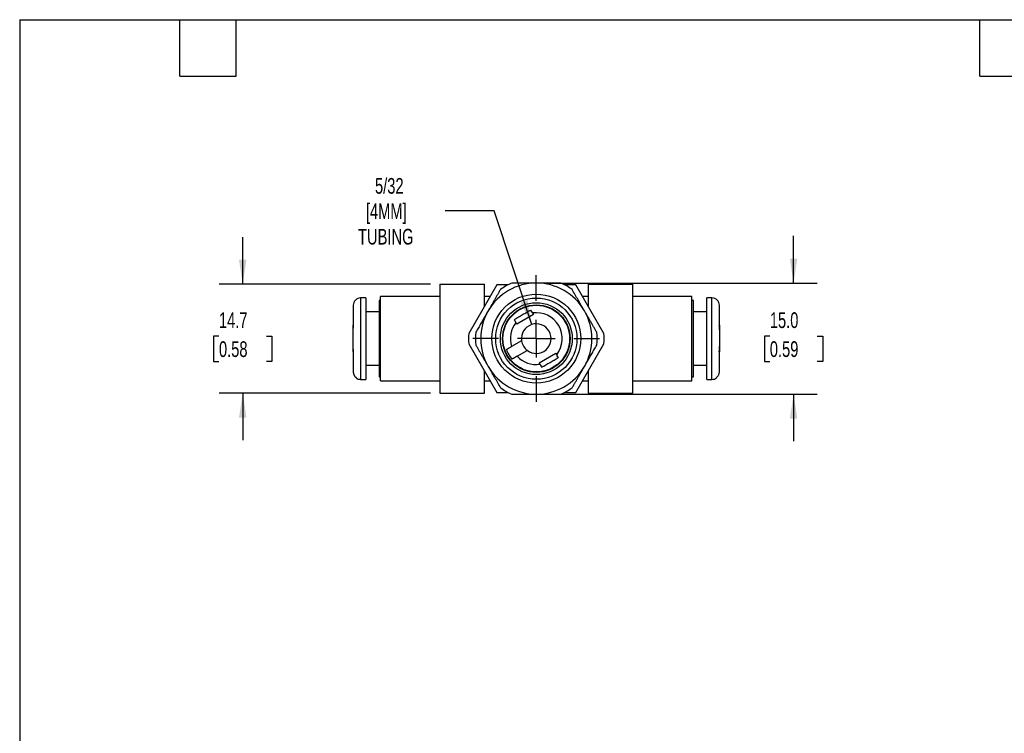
# Model space of a CAD drawing. Header units: millimetres. Extents: x 6 to 273, y 6 to 210.
# Tile 2 of 4: x 6 to 139, y 113 to 210. Entities that reach past the tile are written whole.
import ezdxf

# ---------------------------------------------------------------- set-up
doc = ezdxf.new("R2010")
doc.units = ezdxf.units.MM
doc.linetypes.add('SLD-Center', pattern=[19.05, 15.24, -1.27, 1.27, -1.27])
doc.linetypes.add('SLD-Solid', pattern=[0])
doc.layers.add('CENTER', color=40, linetype='SLD-Center')
doc.layers.add('DIMENSIONS', color=140, linetype='SLD-Solid', lineweight=25)
doc.layers.add('TEXT', color=140, linetype='SLD-Solid', lineweight=25)
doc.styles.add('SLDTEXTSTYLE0', font='TXT', dxfattribs={"width": 0.7})
doc.dimstyles.new('SLDDIMSTYLE0', dxfattribs={"dimtxt": 2.158008, "dimasz": 3.302, "dimexe": 0, "dimexo": 0.0625, "dimgap": 0.539502, "dimtad": 0, "dimtih": 1, "dimtoh": 1, "dimdec": 1, "dimrnd": 1e-09, "dimzin": 12, "dimdsep": 46, "dimtxsty": 'SLDTEXTSTYLE0', "dimsah": 1, "dimcen": 0.09, "dimadec": 0, "dimazin": 3, "dimtfac": 1, "dimtdec": 1, "dimtmove": 0, "dimatfit": 0, "dimfxl": 0, "dimfrac": 2, "dimtolj": 1, "dimtzin": 12, "dimarcsym": 0})
doc.dimstyles.new('SLDDIMSTYLE2', dxfattribs={"dimtxt": 2.158008, "dimasz": 3.302, "dimexe": 0, "dimexo": 0.0625, "dimgap": 0.539502, "dimtad": 0, "dimtih": 1, "dimtoh": 1, "dimdec": 1, "dimrnd": 1e-09, "dimzin": 4, "dimdsep": 46, "dimtxsty": 'SLDTEXTSTYLE0', "dimsah": 1, "dimcen": 0.09, "dimadec": 0, "dimazin": 1, "dimtfac": 1, "dimtdec": 1, "dimtmove": 0, "dimatfit": 0, "dimfxl": 0, "dimfrac": 2, "dimtolj": 1, "dimtzin": 12, "dimarcsym": 0})
doc.dimstyles.new('SLDDIMSTYLE4', dxfattribs={"dimtxt": 2.158008, "dimasz": 3.302, "dimexe": 0, "dimexo": 0.0625, "dimgap": 0.539502, "dimtad": 0, "dimtih": 1, "dimtoh": 1, "dimdec": 1, "dimrnd": 1e-09, "dimzin": 12, "dimdsep": 46, "dimtxsty": 'SLDTEXTSTYLE0', "dimsah": 1, "dimcen": 0, "dimadec": 0, "dimazin": 3, "dimtfac": 1, "dimtdec": 1, "dimtofl": 0, "dimtmove": 0, "dimatfit": 3, "dimfxl": 0, "dimfrac": 2, "dimtolj": 1, "dimtzin": 12, "dimarcsym": 0})

# ---------------------------------------------------------------- blocks, each defined once
blk = doc.blocks.new('_D_7')
at = {"layer": 'DIMENSIONS'}
for p, q in [((36.44, 173.87), (36.44, 180.22)), ((61.77, 173.87), (33.26, 173.87)), ((33.23, 166.86), (32.51, 166.86)), ((32.51, 166.86), (32.51, 163.43)), ((39.64, 166.86), (40.37, 166.86)), ((40.37, 166.86), (40.37, 163.43)), ((32.51, 163.43), (33.23, 163.43)), ((40.37, 163.43), (39.64, 163.43)), ((61.77, 159.17), (33.26, 159.17)), ((36.44, 159.17), (36.44, 152.82))]:
    blk.add_line(p, q, dxfattribs=at)
for points in [[(36.44, 173.87), (36.94, 177.17), (35.93, 177.17)], [(36.44, 159.17), (35.93, 155.86), (36.94, 155.86)]]:
    blk.add_solid(points, dxfattribs=at)
at = {"layer": 'DIMENSIONS', "char_height": 2.117, "attachment_point": 1, "style": 'SLDTEXTSTYLE0'}
for s, insert in [('14.7', (33.23, 170.07)), ('0.58', (33.23, 166.16))]:
    blk.add_mtext(s, dxfattribs=dict(at, insert=insert))
blk = doc.blocks.new('_D_8')
at = {"layer": 'DIMENSIONS'}
for p, q in [((110.75, 174.02), (110.75, 180.37)), ((77.31, 174.02), (113.92, 174.02)), ((107.54, 166.86), (106.82, 166.86)), ((106.82, 166.86), (106.82, 163.43)), ((113.95, 166.86), (114.68, 166.86)), ((114.68, 166.86), (114.68, 163.43)), ((106.82, 163.43), (107.54, 163.43)), ((114.68, 163.43), (113.95, 163.43)), ((77.31, 159.02), (113.92, 159.02)), ((110.75, 159.02), (110.75, 152.67))]:
    blk.add_line(p, q, dxfattribs=at)
for points in [[(110.75, 174.02), (111.25, 177.32), (110.24, 177.32)], [(110.75, 159.02), (110.24, 155.71), (111.25, 155.71)]]:
    blk.add_solid(points, dxfattribs=at)
at = {"layer": 'DIMENSIONS', "char_height": 2.117, "attachment_point": 1, "style": 'SLDTEXTSTYLE0'}
for s, insert in [('15.0', (107.54, 170.07)), ('0.59', (107.54, 166.16))]:
    blk.add_mtext(s, dxfattribs=dict(at, insert=insert))
blk = doc.blocks.new('_D_9')
at = {"layer": 'DIMENSIONS'}
for p, q in [((70.37, 183.75), (63.76, 183.75)), ((75.42, 168.42), (70.37, 183.75))]:
    blk.add_line(p, q, dxfattribs=at)
blk.add_solid([(75.42, 168.42), (74.87, 171.71), (73.9, 171.39)], dxfattribs=at)
at = {"layer": 'DIMENSIONS', "char_height": 2.117, "attachment_point": 1, "style": 'SLDTEXTSTYLE0'}
for s, insert in [('5/32', (54.28, 188.19)), ('[4MM]', (53.05, 184.76)), ('TUBING', (51.99, 181.33))]:
    blk.add_mtext(s, dxfattribs=dict(at, insert=insert))
blk = doc.blocks.new('SW_CENTERMARKSYMBOL_4')
at = {"layer": 'CENTER', "color": 0}
for p, q in [((0, 5.08), (0, 8.54)), ((0, 0), (0, 2.54)), ((-5.08, 0), (-8.54, 0)), ((0, 0), (-2.54, 0)), ((0, 0), (0, -2.54)), ((0, 0), (2.54, 0)), ((5.08, 0), (8.54, 0)), ((0, -5.08), (0, -8.54))]:
    blk.add_line(p, q, dxfattribs=at)

msp = doc.modelspace()

# ---------------------------------------------------------------- linework, layer by layer
for p, q in [((63.04, 173.87), (63.04, 159.17)), ((63.04, 173.87), (69.04, 173.87)), ((70.7, 173.77), (66.92, 167.21)), ((69.04, 170.89), (69.04, 173.87)), ((72.09, 173.77), (70.7, 173.77)), ((72.09, 173.77), (72.03, 173.67)), ((72.21, 173.77), (72.09, 173.77)), ((80, 173.77), (79.87, 173.77)), ((81.38, 173.77), (80, 173.77)), ((80.05, 173.67), (80, 173.77)), ((85.16, 167.21), (81.38, 173.77)), ((83.04, 173.87), (83.04, 170.89)), ((83.04, 173.87), (89.04, 173.87)), ((89.04, 159.17), (89.04, 173.87)), ((53.04, 172.02), (52.34, 172.02)), ((52.34, 172.02), (52.34, 161.02)), ((53.04, 172.02), (53.04, 161.02)), ((55.04, 171.67), (54.84, 171.67)), ((54.84, 171.67), (54.84, 161.37)), ((63.04, 172.22), (55.04, 172.22)), ((55.04, 160.82), (55.04, 172.22)), ((69.81, 172.22), (69.04, 172.22)), ((83.04, 172.22), (82.28, 172.22)), ((97.04, 172.22), (89.04, 172.22)), ((97.04, 160.82), (97.04, 172.22)), ((97.24, 171.67), (97.04, 171.67)), ((97.24, 161.37), (97.24, 171.67)), ((99.74, 172.02), (99.04, 172.02)), ((99.04, 161.02), (99.04, 172.02)), ((99.74, 161.02), (99.74, 172.02)), ((51.34, 171.02), (51.34, 168.32)), ((54.84, 170.12), (53.04, 170.12)), ((99.04, 170.12), (97.24, 170.12)), ((100.74, 168.32), (100.74, 171.02)), ((75.67, 169.76), (73.41, 168.46)), ((75.54, 169.98), (75.67, 169.76)), ((51.34, 166.51), (51.34, 168.32)), ((73.41, 168.46), (73.29, 168.68)), ((100.74, 168.32), (100.74, 166.52)), ((51.34, 164.72), (51.34, 166.51)), ((74.06, 166.24), (72.71, 165.46)), ((100.74, 166.52), (100.74, 164.72)), ((51.34, 164.72), (51.34, 162.08)), ((66.92, 165.82), (70.7, 159.27)), ((73.46, 164.16), (74.81, 164.94)), ((81.38, 159.27), (85.16, 165.82)), ((100.74, 162.08), (100.74, 164.72)), ((76.41, 163.27), (78.67, 164.57)), ((78.67, 164.57), (78.79, 164.35)), ((53.04, 162.92), (54.84, 162.92)), ((69.04, 159.17), (69.04, 162.14)), ((76.54, 163.05), (76.41, 163.27)), ((83.04, 162.14), (83.04, 159.17)), ((97.24, 162.92), (99.04, 162.92)), ((51.74, 161.27), (51.74, 161.22)), ((52.34, 161.02), (53.04, 161.02)), ((54.84, 161.37), (55.04, 161.37)), ((55.04, 160.82), (63.04, 160.82)), ((69.04, 160.82), (69.81, 160.82)), ((82.28, 160.82), (83.04, 160.82)), ((89.04, 160.82), (97.04, 160.82)), ((97.04, 161.37), (97.24, 161.37)), ((99.04, 161.02), (99.74, 161.02)), ((100.34, 161.22), (100.34, 161.27)), ((63.04, 159.17), (69.04, 159.17)), ((70.7, 159.27), (72.09, 159.27)), ((72.03, 159.36), (72.09, 159.27)), ((72.09, 159.27), (72.21, 159.27)), ((79.87, 159.27), (80, 159.27)), ((80, 159.27), (80.05, 159.36)), ((80, 159.27), (81.38, 159.27)), ((83.04, 159.17), (89.04, 159.17))]:
    msp.add_line(p, q)
for radius in [6, 5.48, 4.85, 4.56, 4.5]:
    msp.add_circle((76.04, 166.52), radius)
for centre, radius, start, end in [((76.04, 166.52), 7.5, 90, 150), ((76.04, 166.52), 8.2, 113.8462, 126.1538), ((76.04, 166.52), 7.5, 30, 90), ((76.04, 166.52), 8.2, 53.8462, 66.1538), ((52.34, 171.02), 1, 90, 180), ((99.74, 171.02), 1, 0, 90), ((76.04, 166.52), 7.5, 150, 210), ((76.04, 166.52), 3.5, 321.8037, 98.1963), ((76.04, 166.52), 7.5, 330, 30), ((76.04, 166.52), 8.2, 173.8462, 186.1538), ((76.04, 166.52), 3.5, 141.8037, 197.6264), ((76.04, 166.52), 2, 232.0243, 187.9757), ((76.04, 166.52), 8.2, 353.8462, 6.1538), ((76.04, 166.52), 9.15, 175.6256, 184.3744), ((76.04, 166.52), 2, 187.9757, 232.0243), ((76.04, 166.52), 9.15, 355.6256, 4.3744), ((76.04, 166.52), 4.3, 199.9552, 220.0448), ((76.04, 166.52), 3.5, 222.3736, 278.1963), ((76.04, 166.52), 7.5, 210, 270), ((76.04, 166.52), 7.5, 270, 330), ((52.34, 162.02), 1, 233.1301, 270), ((99.74, 162.02), 1, 270, 306.8699), ((76.04, 166.52), 8.2, 233.8462, 246.1538), ((76.04, 166.52), 8.2, 293.8462, 306.1538)]:
    msp.add_arc(centre, radius, start, end)
for points, knots in [([(76.04, 174.02), (75.93, 174.02), (75.71, 174.02), (75.37, 174.02), (75.04, 174.02), (74.71, 174.02), (74.39, 174.01), (74.07, 174.01), (73.74, 174.01), (73.41, 174.01), (73.07, 174.02), (72.84, 174.02), (72.73, 174.02)], [0, 0, 0, 0, 0.099823, 0.200211, 0.299737, 0.397405, 0.494368, 0.591543, 0.689796, 0.790017, 0.893112, 1, 1, 1, 1]), ([(79.36, 174.02), (79.21, 174.02), (78.94, 174.02), (78.52, 174.01), (78.11, 174.02), (77.7, 174.02), (77.29, 174.02), (76.87, 174.02), (76.46, 174.02), (76.18, 174.02), (76.04, 174.02)], [0, 0, 0, 0, 0.130565, 0.255731, 0.378331, 0.501093, 0.625638, 0.751043, 0.876179, 1, 1, 1, 1]), ([(71.2, 173.14), (71.13, 173.01), (70.99, 172.77), (70.79, 172.41), (70.58, 172.06), (70.38, 171.71), (70.17, 171.35), (69.96, 170.99), (69.75, 170.63), (69.61, 170.39), (69.55, 170.27)], [0, 0, 0, 0, 0.130565, 0.255731, 0.378331, 0.501093, 0.625638, 0.751043, 0.876179, 1, 1, 1, 1]), ([(82.54, 170.27), (82.48, 170.37), (82.36, 170.56), (82.19, 170.86), (82.02, 171.16), (81.85, 171.46), (81.6, 171.88), (81.28, 172.44), (81.01, 172.9), (80.88, 173.14)], [0, 0, 0, 0, 0.102856, 0.205902, 0.309076, 0.411953, 0.514062, 0.752727, 1, 1, 1, 1]), ([(69.55, 170.27), (69.49, 170.17), (69.38, 169.98), (69.21, 169.69), (69.05, 169.4), (68.88, 169.12), (68.72, 168.84), (68.56, 168.56), (68.4, 168.27), (68.23, 167.99), (68.06, 167.69), (67.95, 167.5), (67.89, 167.39)], [0, 0, 0, 0, 0.099823, 0.200211, 0.299737, 0.397405, 0.494368, 0.591543, 0.689796, 0.790017, 0.893112, 1, 1, 1, 1]), ([(75.32, 170.37), (75.27, 170.34), (75.22, 170.32), (75.13, 170.26), (75.08, 170.24), (74.94, 170.15), (74.85, 170.1), (74.57, 169.94), (74.38, 169.83), (74, 169.61), (73.81, 169.5), (73.53, 169.34), (73.44, 169.29), (73.3, 169.2), (73.25, 169.18), (73.16, 169.12), (73.11, 169.1), (73.06, 169.07)], [10.582136, 10.582136, 10.582136, 10.582136, 10.744895, 10.744895, 10.907654, 10.907654, 11.233173, 11.233173, 11.884209, 11.884209, 12.535137, 12.535137, 12.860602, 12.860602, 13.023334, 13.023334, 13.186066, 13.186066, 13.186066, 13.186066]), ([(75.54, 169.98), (75.53, 170), (75.52, 170.02), (75.5, 170.05), (75.49, 170.07), (75.42, 170.19), (75.37, 170.28), (75.32, 170.37)], [1.3307426, 1.3307426, 1.3307426, 1.3307426, 1.3928553, 1.3928553, 1.4549681, 1.4549681, 1.7922911, 1.7922911, 1.7922911, 1.7922911]), ([(84.19, 167.39), (84.12, 167.52), (83.98, 167.76), (83.78, 168.11), (83.58, 168.46), (83.37, 168.82), (83.17, 169.18), (82.96, 169.54), (82.75, 169.9), (82.61, 170.15), (82.54, 170.27)], [0, 0, 0, 0, 0.129711, 0.253991, 0.375914, 0.498441, 0.623321, 0.749439, 0.875425, 1, 1, 1, 1]), ([(73.06, 169.07), (73.11, 168.99), (73.16, 168.91), (73.22, 168.8), (73.23, 168.78), (73.26, 168.73), (73.28, 168.7), (73.29, 168.68)], [1.3567532, 1.3567532, 1.3567532, 1.3567532, 1.650232, 1.650232, 1.7341804, 1.7341804, 1.8181289, 1.8181289, 1.8181289, 1.8181289]), ([(51.4, 164.72), (51.37, 164.94), (51.36, 165.16), (51.34, 165.57), (51.34, 165.76), (51.34, 166.14), (51.34, 166.33), (51.34, 166.82), (51.34, 167.12), (51.35, 167.57), (51.35, 167.72), (51.36, 167.94), (51.37, 168.02), (51.38, 168.13), (51.38, 168.17), (51.39, 168.24), (51.4, 168.28), (51.4, 168.32)], [12.56776, 12.56776, 12.56776, 12.56776, 13.24698, 13.24698, 13.814426, 13.814426, 14.381873, 14.381873, 15.282373, 15.282373, 15.732623, 15.732623, 15.957748, 15.957748, 16.070311, 16.070311, 16.182873, 16.182873, 16.182873, 16.182873]), ([(51.4, 168.32), (51.38, 168.32), (51.37, 168.32), (51.35, 168.32), (51.34, 168.32), (51.34, 168.32)], [1.4486776, 1.4486776, 1.4486776, 1.4486776, 1.6418328, 1.6418328, 1.8296216, 1.8296216, 1.8296216, 1.8296216]), ([(100.74, 168.32), (100.74, 168.32), (100.74, 168.32), (100.74, 168.32), (100.74, 168.32), (100.72, 168.32), (100.71, 168.32), (100.68, 168.32)], [1.8645079, 1.8645079, 1.8645079, 1.8645079, 1.929624, 1.929624, 1.9947401, 1.9947401, 2.2461605, 2.2461605, 2.2461605, 2.2461605]), ([(100.68, 168.32), (100.71, 168.09), (100.72, 167.87), (100.74, 167.46), (100.74, 167.27), (100.74, 166.89), (100.74, 166.7), (100.74, 166.22), (100.74, 165.91), (100.73, 165.46), (100.73, 165.31), (100.72, 165.09), (100.71, 165.01), (100.7, 164.9), (100.7, 164.87), (100.69, 164.79), (100.68, 164.75), (100.68, 164.72)], [12.56776, 12.56776, 12.56776, 12.56776, 13.24698, 13.24698, 13.814426, 13.814426, 14.381873, 14.381873, 15.282373, 15.282373, 15.732623, 15.732623, 15.957748, 15.957748, 16.070311, 16.070311, 16.182873, 16.182873, 16.182873, 16.182873]), ([(51.34, 164.72), (51.34, 164.72), (51.34, 164.72), (51.34, 164.72), (51.35, 164.72), (51.36, 164.72), (51.38, 164.72), (51.4, 164.72)], [1.8645079, 1.8645079, 1.8645079, 1.8645079, 1.929624, 1.929624, 1.9947401, 1.9947401, 2.2461605, 2.2461605, 2.2461605, 2.2461605]), ([(67.89, 165.64), (67.96, 165.51), (68.1, 165.28), (68.3, 164.92), (68.51, 164.57), (68.71, 164.21), (68.92, 163.85), (69.13, 163.49), (69.34, 163.13), (69.48, 162.89), (69.55, 162.77)], [0, 0, 0, 0, 0.129711, 0.253991, 0.375914, 0.498441, 0.623321, 0.749439, 0.875425, 1, 1, 1, 1]), ([(72, 165.05), (72.02, 165.06), (72.05, 165.08), (72.11, 165.12), (72.18, 165.15), (72.25, 165.2), (72.35, 165.25), (72.47, 165.32), (72.58, 165.38), (72.66, 165.43), (72.69, 165.45), (72.71, 165.46)], [0, 0, 0, 0, 0.105677, 0.210953, 0.315913, 0.420783, 0.525687, 0.708124, 0.890784, 0.94538, 1, 1, 1, 1]), ([(82.54, 162.77), (82.59, 162.86), (82.7, 163.06), (82.87, 163.35), (83.04, 163.63), (83.2, 163.92), (83.36, 164.2), (83.52, 164.48), (83.68, 164.76), (83.85, 165.05), (84.02, 165.34), (84.14, 165.54), (84.19, 165.64)], [0, 0, 0, 0, 0.099823, 0.200211, 0.299737, 0.397405, 0.494368, 0.591543, 0.689796, 0.790017, 0.893112, 1, 1, 1, 1]), ([(100.68, 164.72), (100.7, 164.72), (100.72, 164.72), (100.74, 164.72), (100.74, 164.72), (100.74, 164.72)], [1.4486776, 1.4486776, 1.4486776, 1.4486776, 1.6418328, 1.6418328, 1.8296216, 1.8296216, 1.8296216, 1.8296216]), ([(73.46, 164.16), (73.43, 164.14), (73.37, 164.11), (73.29, 164.06), (73.21, 164.02), (73.13, 163.97), (73.06, 163.93), (72.98, 163.88), (72.91, 163.84), (72.83, 163.8), (72.79, 163.77), (72.76, 163.76), (72.75, 163.75), (72.75, 163.75)], [0, 0, 0, 0, 0.100378, 0.200706, 0.301138, 0.401502, 0.5019, 0.602456, 0.72116, 0.839992, 0.960167, 0.98009, 1, 1, 1, 1]), ([(76.76, 162.66), (76.81, 162.69), (76.86, 162.72), (76.95, 162.77), (77, 162.8), (77.14, 162.88), (77.23, 162.93), (77.51, 163.09), (77.7, 163.2), (78.08, 163.42), (78.27, 163.53), (78.55, 163.69), (78.64, 163.75), (78.78, 163.83), (78.83, 163.85), (78.92, 163.91), (78.97, 163.93), (79.02, 163.96)], [10.582136, 10.582136, 10.582136, 10.582136, 10.744895, 10.744895, 10.907654, 10.907654, 11.233173, 11.233173, 11.884209, 11.884209, 12.535137, 12.535137, 12.860602, 12.860602, 13.023334, 13.023334, 13.186066, 13.186066, 13.186066, 13.186066]), ([(79.02, 163.96), (78.97, 164.04), (78.92, 164.12), (78.86, 164.23), (78.85, 164.25), (78.82, 164.3), (78.81, 164.33), (78.79, 164.35)], [1.3567532, 1.3567532, 1.3567532, 1.3567532, 1.650232, 1.650232, 1.7341804, 1.7341804, 1.8181289, 1.8181289, 1.8181289, 1.8181289]), ([(51.34, 162.08), (51.34, 162.05), (51.34, 161.98), (51.36, 161.89), (51.38, 161.79), (51.41, 161.7), (51.45, 161.61), (51.5, 161.52), (51.57, 161.43), (51.65, 161.34), (51.71, 161.29), (51.74, 161.27)], [0, 0, 0, 0, 0.102567, 0.20506, 0.30739, 0.409718, 0.512233, 0.629971, 0.747702, 0.873997, 1, 1, 1, 1]), ([(69.55, 162.77), (69.6, 162.67), (69.72, 162.47), (69.89, 162.17), (70.06, 161.87), (70.23, 161.57), (70.48, 161.15), (70.81, 160.59), (71.07, 160.13), (71.2, 159.89)], [0, 0, 0, 0, 0.102856, 0.205902, 0.309076, 0.411953, 0.514062, 0.752727, 1, 1, 1, 1]), ([(76.54, 163.05), (76.55, 163.03), (76.56, 163.02), (76.58, 162.98), (76.59, 162.96), (76.66, 162.85), (76.71, 162.75), (76.76, 162.66)], [1.3307426, 1.3307426, 1.3307426, 1.3307426, 1.3928553, 1.3928553, 1.4549681, 1.4549681, 1.7922911, 1.7922911, 1.7922911, 1.7922911]), ([(80.88, 159.89), (80.95, 160.02), (81.09, 160.26), (81.29, 160.62), (81.5, 160.97), (81.7, 161.33), (81.91, 161.68), (82.12, 162.04), (82.33, 162.41), (82.47, 162.65), (82.54, 162.77)], [0, 0, 0, 0, 0.130565, 0.255731, 0.378331, 0.501093, 0.625638, 0.751043, 0.876179, 1, 1, 1, 1]), ([(100.34, 161.27), (100.36, 161.29), (100.4, 161.32), (100.46, 161.37), (100.53, 161.46), (100.61, 161.57), (100.68, 161.73), (100.73, 161.9), (100.74, 162.02), (100.74, 162.08)], [0, 0, 0, 0, 0.084224, 0.16847, 0.25252, 0.435669, 0.618593, 0.809009, 1, 1, 1, 1]), ([(72.73, 159.02), (72.87, 159.02), (73.15, 159.02), (73.56, 159.02), (73.97, 159.02), (74.38, 159.02), (74.79, 159.02), (75.21, 159.02), (75.62, 159.02), (75.9, 159.02), (76.04, 159.02)], [0, 0, 0, 0, 0.130565, 0.255731, 0.378331, 0.501093, 0.625638, 0.751043, 0.876179, 1, 1, 1, 1]), ([(76.04, 159.02), (76.15, 159.02), (76.38, 159.02), (76.71, 159.02), (77.04, 159.02), (77.37, 159.02), (77.69, 159.02), (78.01, 159.02), (78.34, 159.02), (78.67, 159.02), (79.01, 159.02), (79.24, 159.02), (79.36, 159.02)], [0, 0, 0, 0, 0.099823, 0.200211, 0.299737, 0.397405, 0.494368, 0.591543, 0.689796, 0.790017, 0.893112, 1, 1, 1, 1])]:
    msp.add_open_spline(points, degree=3, knots=knots)
at = {"layer": 'TEXT'}
for p, q in [((6.35, 209.55), (273.05, 209.55)), ((6.35, 209.55), (6.35, 6.35)), ((27.94, 201.93), (27.94, 209.55)), ((35.56, 201.93), (35.56, 209.55)), ((135.89, 201.93), (135.89, 209.55)), ((27.94, 201.93), (35.56, 201.93)), ((135.89, 201.93), (143.51, 201.93))]:
    msp.add_line(p, q, dxfattribs=at)

# ---------------------------------------------------------------- block references
at = {"layer": 'CENTER'}
msp.add_blockref('SW_CENTERMARKSYMBOL_4', (76.04, 166.52), dxfattribs=at)

# ---------------------------------------------------------------- dimensions: what is measured, and where the dimension line sits
at = {"layer": 'DIMENSIONS'}
dim = msp.add_radius_dim(center=(76.04, 166.52), mpoint=(75.42, 168.42), text='5/32\\P[4MM]\\PTUBING', dimstyle='SLDDIMSTYLE4', override={"dimpost": '<>'}, dxfattribs=at)
dim.commit()
dim.dimension.update_dxf_attribs({"geometry": '_D_9', "text_midpoint": (57.61, 183.75), "dimtype": 164})
for base, p1, p2, dimstyle, picture, middle in [((36.44, 159.17), (63.04, 173.87), (63.04, 159.17), 'SLDDIMSTYLE0', '_D_7', (36.44, 166.86)), ((110.75, 159.02), (76.04, 174.02), (76.04, 159.02), 'SLDDIMSTYLE2', '_D_8', (110.75, 166.86))]:
    dim = msp.add_linear_dim(base=base, p1=p1, p2=p2, angle=90, dimstyle=dimstyle, dxfattribs=at)
    dim.commit()
    dim.dimension.update_dxf_attribs({"geometry": picture, "text_midpoint": middle, "dimtype": 160})

doc.saveas('drawing.dxf')
